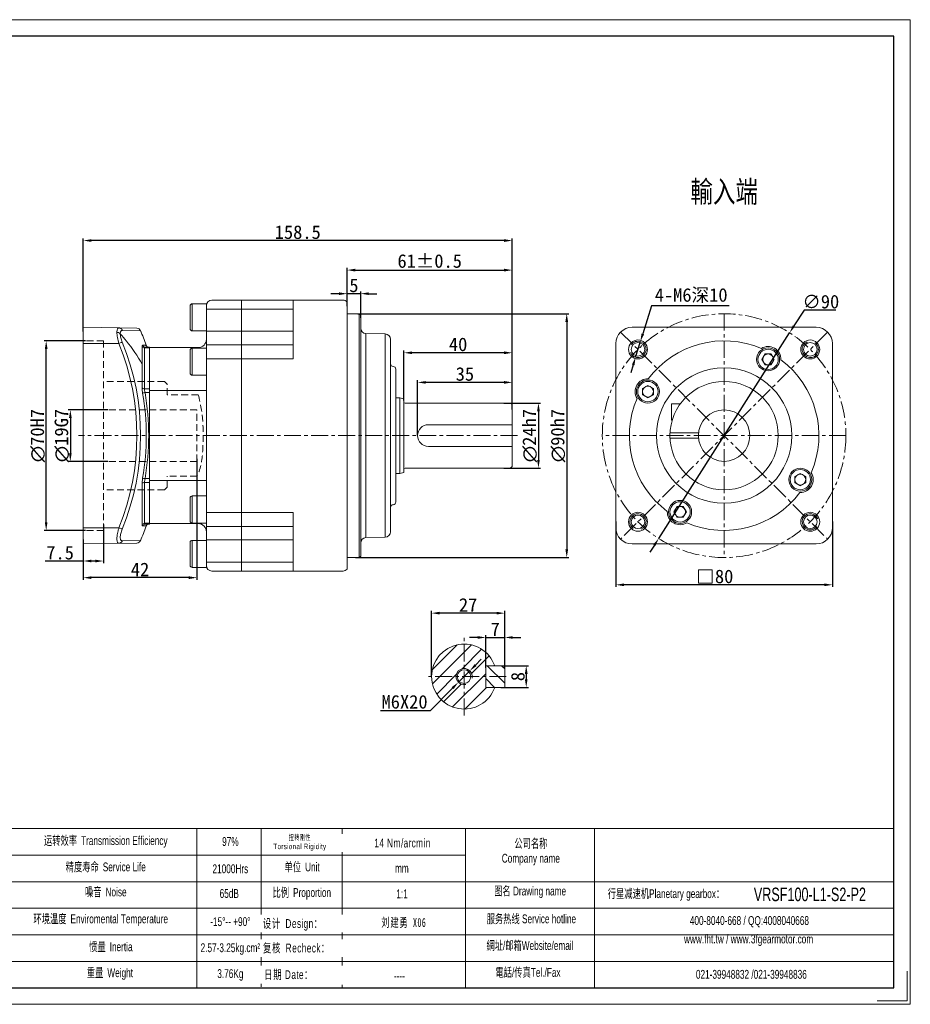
# Model space of a CAD drawing. Header units: millimetres. Extents: x 127 to 641, y 219 to 582.
# Tile 2 of 2: x 312 to 641, y 219 to 582. Entities that reach past the tile are written whole.
import ezdxf

# ---------------------------------------------------------------- set-up
doc = ezdxf.new("R2010")
doc.units = ezdxf.units.MM
doc.header["$PDSIZE"] = -5
doc.linetypes.add('CENTER', pattern=[2, 1.25, -0.25, 0.25, -0.25])
doc.linetypes.add('DASHED', pattern=[0.75, 0.5, -0.25])
doc.layers.get('0').update_dxf_attribs({"lineweight": 0})
doc.layers.get('Defpoints').update_dxf_attribs({"lineweight": 18})
for name, color, linetype, lineweight in [('1', 1, 'Continuous', 13), ('2', 2, 'DASHED', 13), ('3', 3, 'CENTER', 13), ('5', 7, 'Continuous', 13), ('CAXA4', 3, 'Continuous', 25), ('SLD-0', 7, 'Continuous', 18), ('图框_外框线', 7, 'Continuous', 18)]:
    doc.layers.add(name, color=color, linetype=linetype, lineweight=lineweight)
doc.styles.add('机械', font='txt', dxfattribs={"width": 0.667})
doc.styles.add('标准', font='arial.ttf', dxfattribs={"width": 0.667})
doc.dimstyles.get("Standard").update_dxf_attribs({"dimtxt": 5, "dimasz": 3, "dimexe": 0.8, "dimexo": 0, "dimtad": 1, "dimtoh": 1, "dimdec": 3, "dimdsep": 46, "dimtxsty": 'Standard', "dimcen": 0.09, "dimclrd": 1, "dimclre": 1, "dimclrt": 3, "dimadec": 3, "dimazin": 2, "dimtfac": 1, "dimtdec": 4, "dimtmove": 0, "dimatfit": 3, "dimfxl": 1, "dimtolj": 1, "dimtzin": 0, "dimarcsym": 0})

# ---------------------------------------------------------------- blocks, each defined once
blk = doc.blocks.new('*D1')
at = {"layer": '5', "color": 1, "lineweight": -2, "ltscale": 5}
for p, q in [((344.44, 438.18), (329.82, 438.18)), ((330.62, 435.18), (330.62, 422.18)), ((344.44, 419.18), (329.82, 419.18))]:
    blk.add_line(p, q, dxfattribs=at)
at = {"layer": '5', "color": 1}
for points in [[(331.12, 435.18), (330.12, 435.18), (330.62, 438.18)], [(330.12, 422.18), (331.12, 422.18), (330.62, 419.18)]]:
    blk.add_solid(points, dxfattribs=at)
at = {"layer": 'Defpoints', "color": 0}
for p in [(344.44, 438.18), (330.62, 419.18), (344.44, 419.18)]:
    blk.add_point(p, dxfattribs=at)
at = {"layer": '5', "color": 3, "insert": (327.48, 428.68), "char_height": 5, "attachment_point": 5, "rotation": 90}
blk.add_mtext('\\A1;{\\fISOCPEUR|b0|i0|c0|p34;∅\\fFangSong|b0|i0|c134|p49;19G7}', dxfattribs=at)
blk = doc.blocks.new('*D2')
at = {"layer": '5', "color": 1, "lineweight": -2, "ltscale": 5}
for p, q in [((336.18, 463.68), (320.89, 463.68)), ((321.69, 396.68), (321.69, 460.68)), ((336.18, 393.68), (320.89, 393.68))]:
    blk.add_line(p, q, dxfattribs=at)
at = {"layer": '5', "color": 1}
for points in [[(322.19, 460.68), (321.19, 460.68), (321.69, 463.68)], [(321.19, 396.68), (322.19, 396.68), (321.69, 393.68)]]:
    blk.add_solid(points, dxfattribs=at)
at = {"layer": 'Defpoints', "color": 0}
for p in [(321.69, 463.68), (336.18, 463.68), (336.18, 393.68)]:
    blk.add_point(p, dxfattribs=at)
at = {"layer": '5', "color": 3, "insert": (318.56, 428.68), "char_height": 5, "attachment_point": 5, "rotation": 90}
blk.add_mtext('\\A1;{\\fISOCPEUR|b0|i0|c0|p34;∅\\fFangSong|b0|i0|c134|p49;70H7}', dxfattribs=at)
blk = doc.blocks.new('*D3')
at = {"layer": '5', "color": 1, "lineweight": -2, "ltscale": 5}
for p, q in [((342.87, 395.91), (342.87, 381.59)), ((335.37, 390.36), (335.37, 381.59)), ((335.37, 382.39), (321.29, 382.39)), ((339.87, 382.39), (338.37, 382.39))]:
    blk.add_line(p, q, dxfattribs=at)
at = {"layer": '5', "color": 1}
for points in [[(338.37, 382.89), (338.37, 381.89), (335.37, 382.39)], [(339.87, 381.89), (339.87, 382.89), (342.87, 382.39)]]:
    blk.add_solid(points, dxfattribs=at)
at = {"layer": 'Defpoints', "color": 0}
for p in [(342.87, 395.91), (335.37, 390.36), (335.37, 382.39)]:
    blk.add_point(p, dxfattribs=at)
at = {"layer": '5', "color": 3, "insert": (326.83, 385.43), "char_height": 5, "attachment_point": 5}
blk.add_mtext('\\A1;7.5', dxfattribs=at)
blk = doc.blocks.new('*D4')
at = {"layer": '5', "color": 1, "lineweight": -2, "ltscale": 5}
for p, q in [((377.37, 420.13), (377.37, 375.44)), ((335.37, 384.88), (335.37, 375.44)), ((374.37, 376.24), (338.37, 376.24))]:
    blk.add_line(p, q, dxfattribs=at)
at = {"layer": '5', "color": 1}
for points in [[(338.37, 376.74), (338.37, 375.74), (335.37, 376.24)], [(374.37, 375.74), (374.37, 376.74), (377.37, 376.24)]]:
    blk.add_solid(points, dxfattribs=at)
at = {"layer": 'Defpoints', "color": 0}
for p in [(377.37, 420.13), (335.37, 384.88), (335.37, 376.24)]:
    blk.add_point(p, dxfattribs=at)
at = {"layer": '5', "color": 3, "insert": (356.37, 379.28), "char_height": 5, "attachment_point": 5}
blk.add_mtext('\\A1;42', dxfattribs=at)
blk = doc.blocks.new('*D5')
at = {"layer": '5', "color": 1, "lineweight": -2, "ltscale": 5}
for p, q in [((458.87, 428.68), (458.87, 449.13)), ((490.87, 448.33), (461.87, 448.33)), ((493.87, 438.38), (493.87, 449.13))]:
    blk.add_line(p, q, dxfattribs=at)
at = {"layer": '5', "color": 1}
for points in [[(461.87, 448.83), (461.87, 447.83), (458.87, 448.33)], [(490.87, 447.83), (490.87, 448.83), (493.87, 448.33)]]:
    blk.add_solid(points, dxfattribs=at)
at = {"layer": 'Defpoints', "color": 0}
for p in [(458.87, 448.33), (493.87, 438.38), (458.87, 428.68)]:
    blk.add_point(p, dxfattribs=at)
at = {"layer": '5', "color": 3, "insert": (476.37, 451.4), "char_height": 5, "attachment_point": 5}
blk.add_mtext('\\A1;35', dxfattribs=at)
blk = doc.blocks.new('*D6')
at = {"layer": '5', "color": 1, "lineweight": -2, "ltscale": 5}
for p, q in [((453.87, 441.7), (453.87, 460.06)), ((490.87, 459.26), (456.87, 459.26)), ((493.87, 445.9), (493.87, 460.06))]:
    blk.add_line(p, q, dxfattribs=at)
at = {"layer": '5', "color": 1}
for points in [[(456.87, 459.76), (456.87, 458.76), (453.87, 459.26)], [(490.87, 458.76), (490.87, 459.76), (493.87, 459.26)]]:
    blk.add_solid(points, dxfattribs=at)
at = {"layer": 'Defpoints', "color": 0}
for p in [(453.87, 459.26), (493.87, 445.9), (453.87, 441.7)]:
    blk.add_point(p, dxfattribs=at)
at = {"layer": '5', "color": 3, "insert": (473.87, 462.33), "char_height": 5, "attachment_point": 5}
blk.add_mtext('\\A1;40', dxfattribs=at)
blk = doc.blocks.new('*D7')
at = {"layer": '5', "color": 1, "lineweight": -2, "ltscale": 5}
for p, q in [((429.87, 481.08), (426.87, 481.08)), ((432.87, 476.41), (432.87, 481.88)), ((437.87, 481.08), (432.87, 481.08)), ((437.87, 472.16), (437.87, 481.88)), ((440.87, 481.08), (443.87, 481.08))]:
    blk.add_line(p, q, dxfattribs=at)
at = {"layer": '5', "color": 1}
for points in [[(429.87, 480.58), (429.87, 481.58), (432.87, 481.08)], [(440.87, 481.58), (440.87, 480.58), (437.87, 481.08)]]:
    blk.add_solid(points, dxfattribs=at)
at = {"layer": 'Defpoints', "color": 0}
for p in [(432.87, 481.08), (432.87, 476.41), (437.87, 472.16)]:
    blk.add_point(p, dxfattribs=at)
at = {"layer": '5', "color": 3, "insert": (435.37, 484.12), "char_height": 5, "attachment_point": 5}
blk.add_mtext('\\A1;5', dxfattribs=at)
blk = doc.blocks.new('*D8')
at = {"layer": '5', "color": 1, "lineweight": -2, "ltscale": 5}
for p, q in [((432.87, 480.31), (432.87, 490.58)), ((435.87, 489.78), (490.87, 489.78)), ((493.87, 455.98), (493.87, 490.58))]:
    blk.add_line(p, q, dxfattribs=at)
at = {"layer": '5', "color": 1}
for points in [[(435.87, 490.28), (435.87, 489.28), (432.87, 489.78)], [(490.87, 489.28), (490.87, 490.28), (493.87, 489.78)]]:
    blk.add_solid(points, dxfattribs=at)
at = {"layer": 'Defpoints', "color": 0}
for p in [(493.87, 489.78), (432.87, 480.31), (493.87, 455.98)]:
    blk.add_point(p, dxfattribs=at)
at = {"layer": '5', "color": 3, "insert": (463.37, 493.1), "char_height": 5, "attachment_point": 5}
blk.add_mtext('\\A1;{61%%P0.5}', dxfattribs=at)
blk = doc.blocks.new('*D9')
at = {"layer": '5', "color": 1, "lineweight": -2, "ltscale": 5}
for p, q in [((335.37, 467.11), (335.37, 501.49)), ((490.87, 500.69), (338.37, 500.69)), ((493.87, 485.89), (493.87, 501.49))]:
    blk.add_line(p, q, dxfattribs=at)
at = {"layer": '5', "color": 1}
for points in [[(338.37, 501.19), (338.37, 500.19), (335.37, 500.69)], [(490.87, 500.19), (490.87, 501.19), (493.87, 500.69)]]:
    blk.add_solid(points, dxfattribs=at)
at = {"layer": 'Defpoints', "color": 0}
for p in [(335.37, 500.69), (493.87, 485.89), (335.37, 467.11)]:
    blk.add_point(p, dxfattribs=at)
at = {"layer": '5', "color": 3, "insert": (414.62, 503.76), "char_height": 5, "attachment_point": 5}
blk.add_mtext('\\A1;158.5', dxfattribs=at)
blk = doc.blocks.new('*D13')
at = {"layer": '5', "color": 1, "lineweight": -2, "ltscale": 5}
for p, q in [((532.13, 396.99), (532.13, 372.8)), ((612.13, 396.99), (612.13, 372.8)), ((609.13, 373.6), (535.13, 373.6))]:
    blk.add_line(p, q, dxfattribs=at)
at = {"layer": '5', "color": 1}
for points in [[(535.13, 374.1), (535.13, 373.1), (532.13, 373.6)], [(609.13, 373.1), (609.13, 374.1), (612.13, 373.6)]]:
    blk.add_solid(points, dxfattribs=at)
at = {"layer": 'Defpoints', "color": 0}
for p in [(532.13, 396.99), (612.13, 396.99), (532.13, 373.6)]:
    blk.add_point(p, dxfattribs=at)
at = {"layer": '5', "color": 3, "insert": (572.13, 376.67), "char_height": 5, "attachment_point": 5}
blk.add_mtext('\\A1;80', dxfattribs=at)
blk = doc.blocks.new('*D14')
at = {"layer": '5', "color": 1, "lineweight": -2, "ltscale": 5}
for p, q in [((490.81, 440.68), (504.34, 440.68)), ((503.54, 437.68), (503.54, 419.68)), ((490.81, 416.68), (504.34, 416.68))]:
    blk.add_line(p, q, dxfattribs=at)
at = {"layer": '5', "color": 1}
for points in [[(504.04, 437.68), (503.04, 437.68), (503.54, 440.68)], [(503.04, 419.68), (504.04, 419.68), (503.54, 416.68)]]:
    blk.add_solid(points, dxfattribs=at)
at = {"layer": 'Defpoints', "color": 0}
for p in [(490.81, 440.68), (490.81, 416.68), (503.54, 416.68)]:
    blk.add_point(p, dxfattribs=at)
at = {"layer": '5', "color": 3, "insert": (500.33, 428.68), "char_height": 5, "attachment_point": 5, "rotation": 90}
blk.add_mtext('\\A1;{\\fISOCPEUR|b0|i0|c0|p34;∅\\fFangSong|b0|i0|c134|p49;24h7}', dxfattribs=at)
blk = doc.blocks.new('*D15')
at = {"layer": '5', "color": 1, "lineweight": -2, "ltscale": 5}
for p, q in [((436.79, 473.68), (514.79, 473.68)), ((513.99, 470.68), (513.99, 386.68)), ((435.92, 383.68), (514.79, 383.68))]:
    blk.add_line(p, q, dxfattribs=at)
at = {"layer": '5', "color": 1}
for points in [[(514.49, 470.68), (513.49, 470.68), (513.99, 473.68)], [(513.49, 386.68), (514.49, 386.68), (513.99, 383.68)]]:
    blk.add_solid(points, dxfattribs=at)
at = {"layer": 'Defpoints', "color": 0}
for p in [(436.79, 473.68), (435.92, 383.68), (513.99, 383.68)]:
    blk.add_point(p, dxfattribs=at)
at = {"layer": '5', "color": 3, "insert": (510.78, 428.68), "char_height": 5, "attachment_point": 5, "rotation": 90}
blk.add_mtext('\\A1;{\\fISOCPEUR|b0|i0|c0|p34;∅\\fFangSong|b0|i0|c134|p49;90h7}', dxfattribs=at)
blk = doc.blocks.new('*D16')
at = {"layer": '5', "color": 1, "lineweight": -2, "ltscale": 5}
for p, q in [((601.65, 475.03), (597.92, 469.17)), ((613.42, 475.03), (601.65, 475.03)), ((547.96, 390.73), (596.31, 466.64)), ((546.35, 388.19), (544.73, 385.66))]:
    blk.add_line(p, q, dxfattribs=at)
at = {"layer": '5', "color": 1}
for points in [[(597.5, 469.43), (598.34, 468.9), (596.31, 466.64)], [(546.77, 387.93), (545.92, 388.46), (547.96, 390.73)]]:
    blk.add_solid(points, dxfattribs=at)
at = {"layer": 'Defpoints', "color": 0}
for p in [(596.31, 466.64), (547.96, 390.73)]:
    blk.add_point(p, dxfattribs=at)
at = {"layer": '5', "color": 3, "insert": (607.85, 478.1), "char_height": 5, "attachment_point": 5}
blk.add_mtext('\\A1;∅90', dxfattribs=at)
blk = doc.blocks.new('*D17')
at = {"layer": '5', "color": 1, "lineweight": -2, "ltscale": 5}
for p, q in [((545.33, 476.64), (542.09, 466.23)), ((573.94, 476.64), (545.33, 476.64)), ((539.42, 457.64), (541.2, 463.37)), ((538.53, 454.77), (537.64, 451.91))]:
    blk.add_line(p, q, dxfattribs=at)
at = {"layer": '5', "color": 1}
for points in [[(541.61, 466.38), (542.57, 466.08), (541.2, 463.37)], [(539.01, 454.62), (538.05, 454.92), (539.42, 457.64)]]:
    blk.add_solid(points, dxfattribs=at)
at = {"layer": 'Defpoints', "color": 0}
for p in [(541.2, 463.37), (539.42, 457.64)]:
    blk.add_point(p, dxfattribs=at)
at = {"layer": '5', "color": 3, "insert": (559.95, 480.35), "char_height": 5, "attachment_point": 5}
blk.add_mtext('\\A1;{4-M6深10}', dxfattribs=at)
blk = doc.blocks.new('*D18')
at = {"layer": '5', "color": 1, "lineweight": -2, "ltscale": 5}
for p, q in [((481.07, 354.16), (478.07, 354.16)), ((484.07, 342.97), (484.07, 354.96)), ((484.07, 354.16), (491.07, 354.16)), ((491.07, 342.97), (491.07, 354.96)), ((494.07, 354.16), (497.07, 354.16))]:
    blk.add_line(p, q, dxfattribs=at)
at = {"layer": '5', "color": 1}
for points in [[(481.07, 353.66), (481.07, 354.66), (484.07, 354.16)], [(494.07, 354.66), (494.07, 353.66), (491.07, 354.16)]]:
    blk.add_solid(points, dxfattribs=at)
at = {"layer": 'Defpoints', "color": 0}
for p in [(491.07, 354.16), (484.07, 342.97), (491.07, 342.97)]:
    blk.add_point(p, dxfattribs=at)
at = {"layer": '5', "color": 3, "insert": (487.57, 357.2), "char_height": 5, "attachment_point": 5}
blk.add_mtext('\\A1;{7}', dxfattribs=at)
blk = doc.blocks.new('*D19')
at = {"layer": '5', "color": 1, "lineweight": -2, "ltscale": 5}
for p, q in [((464.07, 339.73), (464.07, 363.94)), ((491.07, 352.08), (491.07, 363.94)), ((488.07, 363.14), (467.07, 363.14))]:
    blk.add_line(p, q, dxfattribs=at)
at = {"layer": '5', "color": 1}
for points in [[(467.07, 363.64), (467.07, 362.64), (464.07, 363.14)], [(488.07, 362.64), (488.07, 363.64), (491.07, 363.14)]]:
    blk.add_solid(points, dxfattribs=at)
at = {"layer": 'Defpoints', "color": 0}
for p in [(464.07, 363.14), (491.07, 352.08), (464.07, 339.73)]:
    blk.add_point(p, dxfattribs=at)
at = {"layer": '5', "color": 3, "insert": (477.57, 366.18), "char_height": 5, "attachment_point": 5}
blk.add_mtext('\\A1;27', dxfattribs=at)
blk = doc.blocks.new('*D20')
at = {"layer": '5', "color": 1, "lineweight": -2, "ltscale": 5}
for p, q in [((489.98, 343.73), (499.82, 343.73)), ((499.02, 340.73), (499.02, 338.73)), ((489.59, 335.73), (499.82, 335.73))]:
    blk.add_line(p, q, dxfattribs=at)
at = {"layer": '5', "color": 1}
for points in [[(499.52, 340.73), (498.52, 340.73), (499.02, 343.73)], [(498.52, 338.73), (499.52, 338.73), (499.02, 335.73)]]:
    blk.add_solid(points, dxfattribs=at)
at = {"layer": 'Defpoints', "color": 0}
for p in [(489.98, 343.73), (489.59, 335.73), (499.02, 335.73)]:
    blk.add_point(p, dxfattribs=at)
at = {"layer": '5', "color": 3, "insert": (495.95, 339.73), "char_height": 5, "attachment_point": 5, "rotation": 90}
blk.add_mtext('\\A1;8', dxfattribs=at)
blk = doc.blocks.new('*D21')
at = {"layer": '5', "color": 1, "lineweight": -2, "ltscale": 5}
for p, q in [((480.3, 343.98), (482.42, 346.1)), ((478.19, 341.85), (473.95, 337.6)), ((463.63, 327.24), (471.83, 335.48)), ((445.15, 327.24), (463.63, 327.24))]:
    blk.add_line(p, q, dxfattribs=at)
at = {"layer": '5', "color": 1}
for points in [[(479.95, 344.33), (480.66, 343.62), (478.19, 341.85)], [(472.19, 335.12), (471.48, 335.83), (473.95, 337.6)]]:
    blk.add_solid(points, dxfattribs=at)
at = {"layer": 'Defpoints', "color": 0}
for p in [(478.19, 341.85), (473.95, 337.6)]:
    blk.add_point(p, dxfattribs=at)
at = {"layer": '5', "color": 3, "insert": (454.08, 330.37), "char_height": 5, "attachment_point": 5}
blk.add_mtext('\\A1;{\\fFangSong|b0|i0|c134|p34;M6X20}', dxfattribs=at)

msp = doc.modelspace()

# ---------------------------------------------------------------- hatches: boundary and pattern name
at = {"layer": '5', "ltscale": 5}
h = msp.add_hatch(dxfattribs=at)
h.set_pattern_fill('ANSI31', color=256, scale=30, style=0)
h.set_pattern_definition([(45, (-24916.9787, -35953.266), (-2.65165043, 2.65165043), [])])
h.paths.add_polyline_path([(464.0686, 339.7269, -0.41421356), (476.0686, 351.7269), (476.0686, 342.7269, 0.41421356), (473.0686, 339.7269)])
h.paths.add_polyline_path([(464.0686, 339.7269), (473.0686, 339.7269, 0.41421356), (476.0686, 336.7269), (476.0686, 327.7269, -0.41421356)])
h.paths.add_polyline_path([(476.0686, 327.7269), (476.0686, 336.7269), (476.0686, 337.2269, 0.41421356), (478.5686, 339.7269), (479.0686, 339.7269), (484.0686, 339.7269), (484.0686, 335.7269), (487.3823, 335.7269, -0.31783725)])
h.paths.add_polyline_path([(476.0686, 351.7269, -0.31783725), (487.3823, 343.7269), (484.0686, 343.7269), (484.0686, 339.7269), (479.0686, 339.7269, 0.41421356), (476.0686, 342.7269)])
h = msp.add_hatch(dxfattribs=at)
h.set_pattern_fill('ANSI31', color=256, scale=30, angle=90, style=0)
h.set_pattern_definition([(135, (-24916.9787, -35953.266), (-2.65165043, -2.65165043), [])])
h.paths.add_polyline_path([(484.0686, 343.7269), (487.3823, 343.7269), (491.0686, 343.7269), (491.0686, 339.7269), (484.0686, 339.7269)])
h.paths.add_polyline_path([(484.0686, 339.7269), (491.0686, 339.7269), (491.0686, 335.7269), (487.3823, 335.7269), (484.0686, 335.7269)])

# ---------------------------------------------------------------- linework, layer by layer
at = {"ltscale": 5}
for p, q in [((374.8701, 476.6051), (374.8701, 468.1051)), ((375.6201, 477.3551), (380.8701, 477.3551)), ((375.6201, 477.3551), (375.6201, 467.3551)), ((380.8701, 477.3551), (380.8701, 380.0061)), ((431.3701, 478.6806), (382.8701, 478.6806)), ((393.8701, 478.6806), (393.8701, 378.6806)), ((412.8701, 478.6806), (412.8701, 457.0752)), ((432.8701, 478.0035), (432.8701, 379.3577)), ((393.8701, 475.4139), (380.8701, 475.4139)), ((393.8701, 475.4139), (412.8701, 475.4139)), ((437.3701, 473.6806), (432.8701, 473.6806)), ((437.8701, 473.1806), (437.3701, 473.6806)), ((437.3701, 473.6806), (437.3701, 383.6806)), ((437.8701, 473.1806), (437.8701, 384.1806)), ((335.3701, 388.6876), (335.3701, 468.6702)), ((355.2079, 468.3239), (335.3701, 468.6702)), ((349.8038, 467.5233), (356.5648, 467.4052)), ((375.6201, 467.3551), (380.8701, 467.3551)), ((393.8701, 467.1806), (380.8701, 467.1806)), ((412.8701, 467.1806), (393.8701, 467.1806)), ((446.905, 466.2149), (439.8352, 466.3383)), ((439.8352, 466.3383), (439.8352, 391.0229)), ((446.9337, 466.2142), (446.9337, 391.147)), ((606.1314, 468.6806), (538.1314, 468.6806)), ((348.5483, 462.6789), (335.3701, 462.6789)), ((393.8701, 462.1806), (380.8701, 462.1806)), ((412.8701, 462.1806), (393.8701, 462.1806)), ((448.8701, 464.2152), (448.8701, 393.146)), ((532.1314, 462.6806), (532.1314, 394.6806)), ((612.1314, 462.6806), (612.1314, 394.6806)), ((357.1483, 461.5836), (357.1483, 446.2604)), ((358.0411, 461.0314), (358.0411, 445.9657)), ((358.0411, 461.0314), (359.8701, 460.9669)), ((358.213, 461.3792), (359.8701, 461.3214)), ((359.8701, 461.3214), (359.8701, 396.0399)), ((377.8701, 461.1806), (359.8701, 461.1806)), ((359.8701, 396.1806), (359.8701, 461.1806)), ((374.8701, 460.2215), (374.8701, 451.7215)), ((375.6201, 460.9715), (380.8701, 460.9715)), ((375.6201, 460.9715), (375.6201, 450.9715)), ((393.8701, 457.0752), (380.8701, 457.0752)), ((393.8701, 457.0752), (412.8701, 457.0752)), ((586.0914, 456.8265), (587.2461, 454.8265)), ((587.2461, 454.8265), (589.5167, 454.8265)), ((589.5167, 454.8265), (590.6714, 456.8265)), ((375.6201, 450.9715), (380.8701, 450.9715)), ((450.8701, 453.1806), (450.8701, 404.1806)), ((545.9856, 446.0659), (543.9856, 447.2206)), ((358.0411, 445.9657), (359.8701, 445.951)), ((358.213, 444.5513), (359.8701, 444.5368)), ((359.8701, 445.2939), (380.8701, 445.2939)), ((543.9856, 442.6406), (545.9856, 443.7953)), ((545.9856, 443.7953), (545.9856, 446.0659)), ((452.3701, 442.6806), (450.8701, 442.6806)), ((452.3701, 442.6806), (452.3701, 414.6806)), ((453.8701, 442.2787), (452.3701, 442.6806)), ((453.8701, 442.2787), (453.8701, 415.0825)), ((492.8701, 440.6806), (454.2701, 440.6806)), ((552.6314, 440.4306), (552.6314, 434.4306)), ((555.947, 440.4306), (552.6314, 440.4306)), ((493.8701, 439.6806), (493.8701, 417.6806)), ((493.8701, 432.6806), (462.8701, 432.6806)), ((552.9758, 434.4306), (552.6314, 434.4306)), ((562.6842, 429.6806), (552.1565, 429.6806)), ((562.6842, 427.6806), (552.1565, 427.6806)), ((493.8701, 424.6806), (462.8701, 424.6806)), ((452.3701, 414.6806), (450.8701, 414.6806)), ((453.8701, 415.0825), (452.3701, 414.6806)), ((492.8701, 416.6806), (454.2701, 416.6806)), ((600.2773, 414.7206), (598.2773, 413.5659)), ((357.1482, 411.0982), (357.1482, 395.7773)), ((358.0411, 411.3921), (359.8701, 411.4068)), ((358.0411, 411.3921), (358.0411, 396.3301)), ((358.213, 412.8065), (359.8701, 412.821)), ((359.8701, 412.0674), (380.8701, 412.0674)), ((598.2773, 413.5659), (598.2773, 411.2953)), ((598.2773, 411.2953), (600.2773, 410.1406)), ((374.8701, 397.1398), (374.8701, 405.6398)), ((375.6201, 406.3898), (380.8701, 406.3898)), ((375.6201, 396.3898), (375.6201, 406.3898)), ((393.8701, 400.2861), (380.8701, 400.2861)), ((393.8701, 400.2861), (412.8701, 400.2861)), ((412.8701, 400.2861), (412.8701, 378.6806)), ((554.7461, 402.5348), (553.5914, 400.5348)), ((557.0167, 402.5348), (554.7461, 402.5348)), ((558.1714, 400.5348), (557.0167, 402.5348)), ((358.0411, 396.3301), (359.8701, 396.3947)), ((375.6201, 396.3898), (380.8701, 396.3898)), ((335.3701, 394.6789), (348.5483, 394.6789)), ((358.2131, 395.982), (359.8701, 396.0399)), ((358.4121, 395.3545), (358.6561, 395.3635)), ((377.8701, 396.1806), (359.8701, 396.1806)), ((393.8701, 395.1806), (380.8701, 395.1806)), ((412.8701, 395.1806), (393.8701, 395.1806)), ((355.2079, 389.0339), (335.3701, 388.6876)), ((356.5278, 389.9522), (349.8036, 389.8307)), ((356.562, 389.9526), (356.5278, 389.9522)), ((374.8701, 380.7561), (374.8701, 389.2561)), ((375.6201, 390.0061), (380.8701, 390.0061)), ((375.6201, 380.0061), (375.6201, 390.0061)), ((393.8701, 390.1806), (380.8701, 390.1806)), ((412.8701, 390.1806), (393.8701, 390.1806)), ((446.905, 391.1463), (439.8352, 391.0229)), ((606.1314, 388.6806), (538.1314, 388.6806)), ((393.8701, 381.9473), (380.8701, 381.9473)), ((393.8701, 381.9473), (412.8701, 381.9473)), ((437.3701, 383.6806), (432.8701, 383.6806)), ((437.3701, 383.6806), (437.8701, 384.1806)), ((375.6201, 380.0061), (380.8701, 380.0061)), ((431.3701, 378.6806), (382.8701, 378.6806)), ((491.0686, 343.7269), (484.0686, 343.7269)), ((484.0686, 335.7269), (484.0686, 343.7269)), ((491.0686, 335.7269), (491.0686, 343.7269)), ((491.0686, 335.7269), (484.0686, 335.7269))]:
    msp.add_line(p, q, dxfattribs=at)
at = {"ltscale": 5, "extrusion": (0, 0, -1)}
for p, q in [((586.0914, 456.8265), (587.2461, 458.8265)), ((587.2461, 458.8265), (589.5167, 458.8265)), ((589.5167, 458.8265), (590.6714, 456.8265)), ((541.9856, 446.0659), (543.9856, 447.2206)), ((541.9856, 443.7953), (541.9856, 446.0659)), ((543.9856, 442.6406), (541.9856, 443.7953)), ((600.2773, 414.7206), (602.2773, 413.5659)), ((602.2773, 411.2953), (600.2773, 410.1406)), ((602.2773, 413.5659), (602.2773, 411.2953)), ((554.7461, 398.5348), (553.5914, 400.5348)), ((558.1714, 400.5348), (557.0167, 398.5348)), ((557.0167, 398.5348), (554.7461, 398.5348))]:
    msp.add_line(p, q, dxfattribs=at)
at = {"ltscale": 5}
for points in [[(359.5627, 461.3321), (359.2191, 461.4059), (358.9224, 461.5938), (358.7091, 461.8725), (358.6548, 461.9981)], [(358.656, 395.3631), (358.7104, 395.4888), (358.9236, 395.7675), (359.2203, 395.9554), (359.5639, 396.0292)]]:
    msp.add_lwpolyline(points, dxfattribs=at)
msp.add_lwpolyline([(567.6938, 374.1719), (567.6938, 379.1719), (562.6938, 379.1719), (562.6938, 374.1719)], close=True, dxfattribs=at)
for centre, radius in [((540.3116, 460.5004), 3.5), ((540.3116, 460.5004), 2.5), ((603.9513, 460.5004), 3.5), ((603.9513, 460.5004), 2.5), ((588.3814, 456.8265), 4.25), ((588.3814, 456.8265), 3.75), ((588.3814, 456.8265), 2), ((572.1314, 428.6806), 25), ((543.9856, 444.9306), 4.25), ((543.9856, 444.9306), 3.75), ((572.1314, 428.6806), 20), ((543.9856, 444.9306), 2), ((572.1314, 428.6806), 9.5), ((600.2773, 412.4306), 4.25), ((600.2773, 412.4306), 3.75), ((600.2773, 412.4306), 2), ((555.8814, 400.5348), 4.25), ((555.8814, 400.5348), 3.75), ((540.3116, 396.8608), 3.5), ((555.8814, 400.5348), 2), ((603.9513, 396.8608), 3.5), ((540.3116, 396.8608), 2.5), ((603.9513, 396.8608), 2.5), ((476.0686, 339.7269), 2.5)]:
    msp.add_circle(centre, radius, dxfattribs=at)
for centre, radius, start, end in [((375.6201, 476.6051), 0.75, 90, 180), ((382.8701, 476.6806), 2, 90, 180), ((431.3701, 476.6806), 2, 41.409622, 90), ((355.1817, 466.8241), 1.5, 22.789701, 88.994747), ((264.3229, 428.6426), 100.0555, 19.520119, 22.845757), ((375.6201, 468.1051), 0.75, 180, 270), ((439.8701, 468.338), 2, 180, 269), ((446.8701, 464.2152), 2, 360, 89), ((538.1314, 462.6806), 6, 90, 180), ((606.1314, 462.6806), 6, 0, 90), ((265.0867, 428.6789), 90.1212, 337.835338, 22.164662), ((265.0783, 428.6806), 91.4863, 337.834993, 22.165149), ((377.8701, 464.1806), 3, 270, 0), ((572.1314, 428.6806), 35, 66.865419, 143.134581), ((375.6201, 460.2215), 0.75, 90, 180), ((588.3814, 456.8265), 4.75, 358.260545, 121.739455), ((449.8701, 455.1806), 1, 180, 270), ((572.1314, 428.6806), 35, 336.865419, 53.134581), ((375.6201, 451.7215), 0.75, 180, 270), ((449.8701, 453.1806), 1, 0, 90), ((543.9856, 444.9306), 4.75, 88.260545, 211.739455), ((265.5959, 428.6791), 93.0589, 350.27783, 9.722098), ((265.5603, 428.6789), 94.0024, 350.278983, 9.721017), ((454.2701, 441.0806), 0.4, 180, 270), ((492.8701, 439.6806), 1, 0, 90), ((572.1314, 428.6806), 35, 156.865419, 233.134581), ((462.8701, 428.6806), 4, 90, 270), ((454.2701, 416.2806), 0.4, 90, 180), ((492.8701, 417.6806), 1, 270, 0), ((600.2773, 412.4306), 4.75, 268.260545, 31.739455), ((572.1314, 428.6806), 35, 246.865419, 323.134581), ((375.6201, 405.6398), 0.75, 90, 180), ((449.8701, 404.1806), 1, 270, 0), ((449.8701, 402.1806), 1, 90, 180), ((555.8814, 400.5348), 4.75, 178.260545, 301.739455), ((375.6201, 397.1398), 0.75, 180, 270), ((264.3229, 428.7152), 100.0555, 337.154243, 340.481935), ((377.8701, 393.1806), 3, 0, 90), ((446.8701, 393.146), 2, 271, 0), ((538.1314, 394.6806), 6, 180, 270), ((606.1314, 394.6806), 6, 270, 0), ((355.1817, 390.5337), 1.5, 271.005253, 337.210299), ((375.6201, 389.2561), 0.75, 90, 180), ((439.8701, 389.0232), 2, 91, 180), ((375.6201, 380.7561), 0.75, 180, 270), ((382.8701, 380.6806), 2, 180, 270), ((431.3701, 380.6806), 2, 270, 318.590378), ((476.0686, 339.7269), 12, 19.471221, 340.528779)]:
    msp.add_arc(centre, radius, start, end, dxfattribs=at)
for points, knots in [([(348.5484, 468.4401), (348.4949, 468.4411), (348.3858, 468.4256), (348.236, 468.3419), (348.1095, 468.202), (347.9591, 467.9223), (347.846, 467.4308), (347.8242, 467.0044), (347.8241, 466.7617)], [0, 0, 0, 0, 0.08027068, 0.16161028, 0.25260001, 0.35972052, 0.63548255, 1, 1, 1, 1]), ([(347.8241, 466.7617), (347.8241, 466.4648), (347.8648, 465.8282), (348.0671, 464.4563), (348.3322, 463.3965), (348.5484, 462.6789)], [0, 0, 0, 0, 0.21417844, 0.45925454, 1, 1, 1, 1]), ([(349.0684, 466.265), (348.9997, 466.3425), (348.65, 466.6388), (348.1745, 466.7573), (347.8241, 466.7616)], [0, 0, 0, 0, 0.22813129, 1, 1, 1, 1]), ([(349.8036, 467.5232), (349.7526, 467.6547), (349.6155, 467.9026), (349.3172, 468.1982), (348.9517, 468.3904), (348.6819, 468.4378), (348.5484, 468.4401)], [0, 0, 0, 0, 0.25740269, 0.5093659, 0.75623673, 1, 1, 1, 1]), ([(349.8038, 463.1964), (349.6952, 463.466), (349.4951, 464.0018), (349.2619, 464.8004), (349.1118, 465.553), (349.0671, 466.0387), (349.0684, 466.265)], [0, 0, 0, 0, 0.27489838, 0.54058146, 0.78594736, 1, 1, 1, 1]), ([(349.0684, 466.265), (349.0673, 466.4496), (349.0862, 466.7123), (349.174, 467.0287), (349.2793, 467.2589), (349.4783, 467.4775), (349.7003, 467.5226), (349.8038, 467.5233)], [0, 0, 0, 0, 0.34118493, 0.4818621, 0.60452262, 0.80864074, 1, 1, 1, 1]), ([(349.0684, 466.265), (349.8513, 465.383), (352.827, 461.8622), (355.4519, 458.0408), (357.1482, 455.0593)], [0, 0, 0, 0, 0.25584128, 1, 1, 1, 1]), ([(349.8037, 463.1967), (349.7352, 463.1676), (349.3176, 462.993), (348.8986, 462.8216), (348.5484, 462.6789)], [0, 0, 0, 0, 0.16444493, 1, 1, 1, 1]), ([(357.1483, 461.5836), (357.1483, 461.6512), (357.1528, 461.7691), (357.181, 461.9171), (357.2307, 462.0206), (357.2925, 462.0455), (357.3185, 462.0448)], [0, 0, 0, 0, 0.38170725, 0.66235906, 0.85349092, 1, 1, 1, 1]), ([(358.2129, 461.3792), (358.0193, 461.386), (357.6255, 461.5227), (357.3826, 461.8604), (357.3184, 462.0448)], [0, 0, 0, 0, 0.49805216, 1, 1, 1, 1]), ([(358.6549, 461.9978), (358.655, 461.9973), (358.652, 461.9984), (358.6493, 461.9976), (358.6421, 461.9984), (358.6285, 461.9985), (358.6042, 461.9996), (358.5677, 462.0009), (358.5205, 462.0027), (358.463, 462.0048), (358.3949, 462.0074), (358.2834, 462.0117), (358.118, 462.0177), (357.8886, 462.0246), (357.6174, 462.032), (357.4228, 462.0397), (357.3185, 462.0448)], [0, 0, 0, 0, 0.00097754, 0.00391397, 0.00880961, 0.01566472, 0.03525413, 0.06268113, 0.09794281, 0.14103626, 0.19195854, 0.25069818, 0.39148188, 0.56307838, 0.76561174, 1, 1, 1, 1]), ([(358.0411, 461.0314), (357.8537, 461.0372), (357.4856, 461.1392), (357.2213, 461.4234), (357.1482, 461.5837)], [0, 0, 0, 0, 0.51543611, 1, 1, 1, 1]), ([(358.0411, 461.0314), (358.0408, 461.0828), (358.0451, 461.1728), (358.0734, 461.2881), (358.1307, 461.3665), (358.1874, 461.3801), (358.213, 461.3792)], [0, 0, 0, 0, 0.35839528, 0.6251751, 0.82146883, 1, 1, 1, 1]), ([(357.1482, 446.2608), (357.1885, 446.2137), (357.3013, 446.1287), (357.5976, 446.004), (357.8591, 445.9687), (358.0411, 445.9658)], [0, 0, 0, 0, 0.19351966, 0.43166424, 1, 1, 1, 1]), ([(357.3185, 444.3939), (357.2911, 444.5539), (357.1972, 445.1719), (357.1483, 445.7976), (357.1483, 446.2604)], [0, 0, 0, 0, 0.25965126, 1, 1, 1, 1]), ([(358.213, 444.5513), (358.1167, 444.5348), (357.8185, 444.4831), (357.52, 444.4321), (357.3185, 444.3941)], [0, 0, 0, 0, 0.32247794, 1, 1, 1, 1]), ([(358.213, 444.5513), (358.1851, 444.6716), (358.0898, 445.1374), (358.04, 445.6137), (358.0411, 445.9657)], [0, 0, 0, 0, 0.25968948, 1, 1, 1, 1]), ([(357.1482, 411.0982), (357.1482, 411.246), (357.1647, 411.871), (357.238, 412.4938), (357.3184, 412.9641)], [0, 0, 0, 0, 0.23654049, 1, 1, 1, 1]), ([(358.0411, 411.3921), (357.8591, 411.3891), (357.5977, 411.3538), (357.3013, 411.2291), (357.1885, 411.1441), (357.1482, 411.097)], [0, 0, 0, 0, 0.56825722, 0.80644949, 1, 1, 1, 1]), ([(358.2129, 412.8065), (358.1167, 412.823), (357.8184, 412.8747), (357.52, 412.9257), (357.3184, 412.9637)], [0, 0, 0, 0, 0.32244669, 1, 1, 1, 1]), ([(358.0411, 411.3921), (358.0407, 411.5046), (358.0563, 411.9801), (358.1309, 412.4529), (358.213, 412.8065)], [0, 0, 0, 0, 0.23659755, 1, 1, 1, 1]), ([(357.1482, 395.7779), (357.2213, 395.9382), (357.4855, 396.2224), (357.8537, 396.3244), (358.0411, 396.3301)], [0, 0, 0, 0, 0.48447506, 1, 1, 1, 1]), ([(358.2131, 395.982), (358.1875, 395.9811), (358.1308, 395.9948), (358.0735, 396.0732), (358.0451, 396.1886), (358.0408, 396.2787), (358.0411, 396.3301)], [0, 0, 0, 0, 0.17853082, 0.37482754, 0.64160749, 1, 1, 1, 1]), ([(348.5484, 394.6789), (348.4383, 394.3134), (348.2402, 393.5899), (348.0113, 392.524), (347.8647, 391.5294), (347.8087, 390.6502), (347.8461, 389.9269), (347.9591, 389.4355), (348.1095, 389.1558), (348.236, 389.0159), (348.3858, 388.9322), (348.4949, 388.9167), (348.5484, 388.9177)], [0, 0, 0, 0, 0.18599644, 0.36537779, 0.53088593, 0.67554297, 0.7938202, 0.88328691, 0.91804297, 0.94756256, 0.9739537, 1, 1, 1, 1]), ([(349.8036, 394.1611), (349.7351, 394.1903), (349.3175, 394.3648), (348.8986, 394.5362), (348.5484, 394.6789)], [0, 0, 0, 0, 0.16446095, 1, 1, 1, 1]), ([(349.8036, 389.8307), (349.6999, 389.8323), (349.5378, 389.8651), (349.3644, 389.9975), (349.2567, 390.1417), (349.1724, 390.3261), (349.0862, 390.6441), (349.0526, 391.1351), (349.1104, 391.8052), (349.3172, 392.8447), (349.5899, 393.6345), (349.8036, 394.1652)], [0, 0, 0, 0, 0.06474481, 0.09786705, 0.13436229, 0.17597612, 0.22376242, 0.33935765, 0.48076104, 0.6428287, 1, 1, 1, 1]), ([(357.3186, 395.3162), (357.2926, 395.3154), (357.2307, 395.3402), (357.181, 395.4437), (357.1527, 395.5917), (357.1482, 395.7097), (357.1482, 395.7773)], [0, 0, 0, 0, 0.14654598, 0.33763728, 0.61830707, 1, 1, 1, 1]), ([(358.2131, 395.9821), (358.0194, 395.9753), (357.6256, 395.8386), (357.3828, 395.5008), (357.3186, 395.3164)], [0, 0, 0, 0, 0.49809334, 1, 1, 1, 1]), ([(357.3186, 395.3162), (357.4371, 395.3218), (357.8016, 395.3354), (358.1662, 395.3453), (358.4121, 395.3545)], [0, 0, 0, 0, 0.32549455, 1, 1, 1, 1]), ([(349.8037, 389.8347), (349.7527, 389.7032), (349.6156, 389.4553), (349.3172, 389.1596), (348.9518, 388.9674), (348.6819, 388.92), (348.5484, 388.9177)], [0, 0, 0, 0, 0.25740347, 0.50936694, 0.75623755, 1, 1, 1, 1])]:
    msp.add_open_spline(points, degree=3, knots=knots, dxfattribs=at)
at = {"layer": '1', "ltscale": 5}
for centre, start, end in [((540.3116, 460.5004), 202.643932, 144.701123), ((603.9513, 460.5004), 112.643932, 54.701123), ((540.3116, 396.8608), 292.643932, 234.701123), ((603.9513, 396.8608), 22.643932, 324.701123), ((476.0686, 339.7269), 348.007255, 283.589192)]:
    msp.add_arc(centre, 3, start, end, dxfattribs=at)
at = {"layer": '2', "ltscale": 5}
for p, q in [((342.8701, 463.6806), (335.3701, 463.6806)), ((342.8701, 393.6806), (342.8701, 463.6806)), ((365.3701, 448.6806), (342.8701, 448.6806)), ((366.3701, 447.6806), (365.3701, 448.6806)), ((366.3701, 443.6806), (366.3701, 447.6806)), ((377.8533, 443.6806), (366.3701, 443.6806)), ((377.3701, 438.1806), (342.8701, 438.1806)), ((377.3701, 419.1806), (377.3701, 438.1806)), ((377.3701, 419.1806), (342.8701, 419.1806)), ((366.3701, 409.6806), (366.3701, 413.6806)), ((377.386, 413.6806), (366.3701, 413.6806)), ((365.3701, 408.6806), (342.8701, 408.6806)), ((366.3701, 409.6806), (365.3701, 408.6806)), ((342.8701, 393.6806), (335.3701, 393.6806))]:
    msp.add_line(p, q, dxfattribs=at)
at = {"layer": '2', "ltscale": 5, "start_tangent": (0.28061991, -0.95981898), "end_tangent": (-0.4692941, -0.88304193)}
msp.add_spline([(377.8533, 443.6806), (379.5471, 433.5935), (379.5471, 423.7226), (377.386, 413.6806)], degree=3, dxfattribs=at)
at = {"layer": '3', "ltscale": 5}
for p, q in [((572.1314, 473.6806), (572.1314, 383.6806)), ((610.3741, 466.9233), (533.8888, 390.438)), ((533.8888, 466.9233), (610.3741, 390.438)), ((495.7978, 428.6806), (333.6586, 428.6806)), ((617.1314, 428.6806), (527.1314, 428.6806)), ((476.0686, 325.3323), (476.0686, 354.1216)), ((491.6647, 339.7269), (461.6739, 339.7269))]:
    msp.add_line(p, q, dxfattribs=at)
msp.add_circle((572.1314, 428.6806), 45, dxfattribs=at)
at = {"layer": 'SLD-0'}
msp.add_line((377.2897, 283.6013), (377.2897, 224.8553), dxfattribs=at)
at = {"layer": '图框_外框线'}
for p, q in [((172.2944, 283.6013), (634.7942, 283.6013)), ((401.0602, 283.6013), (401.0602, 225.1812)), ((431.0705, 283.6013), (431.0705, 224.8553)), ((476.5511, 283.6013), (476.5511, 224.8553)), ((524.3053, 283.6013), (524.3053, 224.8553)), ((216.6166, 273.7995), (476.5511, 273.7995)), ((172.2944, 263.9977), (634.7942, 263.9977)), ((216.6166, 254.1959), (634.7942, 254.1959)), ((216.6166, 244.3941), (634.7942, 244.3941)), ((216.6166, 234.5923), (634.7942, 234.5923))]:
    msp.add_line(p, q, dxfattribs=at)
at = {"layer": '图框_外框线', "color": 3}
msp.add_lwpolyline([(126.8881, 218.7359), (640.9136, 218.7359), (640.9136, 582.2254), (126.8881, 582.2254)], close=True, dxfattribs=at)
at = {"layer": '图框_外框线', "color": 3, "lineweight": 25}
msp.add_lwpolyline([(157.4848, 224.8553), (634.7942, 224.8553), (634.7942, 576.1061), (157.4848, 576.1061)], close=True, dxfattribs=at)
at = {"layer": '图框_外框线', "color": 3}
msp.add_lwpolyline([(639.6897, 230.9746), (639.6897, 219.9598), (628.6749, 219.9598)], dxfattribs=at)

# ---------------------------------------------------------------- texts
at = {"layer": 'CAXA4', "color": 3, "insert": (572.1571, 518.3084), "char_height": 8, "width": 53.048889, "attachment_point": 5, "style": '机械'}
msp.add_mtext('{\\W0.8;輸入端}', dxfattribs=at)
at = {"layer": 'SLD-0', "color": 1, "attachment_point": 2, "style": '标准'}
for s, insert, char_height, width in [('{\\fSimSun|b0|i0|c134|p2;运转效率 }Transmission Efficiency', (343.709, 280.8057), 3.267264, 55.522425), ('97%', (389.7286, 280.472), 3.26726, 41.784008), ('{\\f宋体|b0|i0|c134|p2;\\T1.1;扭转刚性\\P\\fArial|b0|i0|c0|p34;Torsional Rigidity}', (415.4085, 281.3468), 2, 53.3573), ('{\\fSimSun|b0|i0|c134|p2;公司名称}\\PCompany name', (500.7311, 279.7317), 3.267264, 41.784008), ('{\\fSimSun|b0|i0|c134|p2;精度寿命 }Service Life', (343.709, 271.0955), 3.267264, 55.522425), ('21000Hrs', (389.7286, 270.4019), 3.26726, 41.784008), ('{\\fSimSun|b0|i0|c134|p2;单位 }Unit', (416.2429, 271.0826), 3.267264, 41.784008), ('mm', (453.0803, 270.62), 3.26726, 41.784008), ('{\\fSimSun|b0|i0|c134|p2;噪音 }Noise', (343.709, 261.8533), 3.267264, 55.522425), ('{\\fSimSun|b0|i0|c134|p2;比例 }Proportion', (416.1232, 261.6295), 3.267264, 41.784008), ('{\\fSimSun|b0|i0|c134|p2;图名} Drawing name', (500.4631, 262.1909), 3.267264, 41.784008), ('\\pxt3.267264;{\\C256;VRSF100-L1-S2-P2}', (603.8182, 261.8218), 5, 41.784008), ('65dB', (389.3262, 261.2819), 3.26726, 41.784008), ('1:1', (453.1608, 261.144), 3.26726, 41.784008), ('  {\\fSimSun|b0|i0|c134|p2;行星减速机}Planetary gearbox{\\fSimSun|b0|i0|c134|p2;：}', (549.8072, 261.2216), 3.267264, 60.327222), ('{\\fSimSun|b0|i0|c134|p2;环境温度 }Enviromental Temperature', (341.8359, 251.9091), 3.267264, 55.522425), ('-15%%D-- +90%%D', (389.7286, 250.8915), 3.267264, 41.784008), ('{\\fSimSun|b0|i0|c134|p2;服务热线} Service hotline', (500.9264, 251.917), 3.267264, 41.784008), ('400-8040-668 / QQ:4008040668', (581.4657, 251.2927), 3.267264, 72.922657), ('www.fht.tw / www.3fgearmotor.com ', (581.1644, 244.4875), 3.267264, 55.079136), ('{\\fSimSun|b0|i0|c134|p2;惯量 }Inertia', (345.5822, 241.614), 3.267264, 55.522425), ('2.57-3.25kg.cm²', (389.7286, 241.2586), 3.267264, 41.784008), ('{\\fSimSun|b0|i0|c134|p2;網址}/{\\fSimSun|b0|i0|c134|p2;邮箱}Website/email', (500.4176, 242.0733), 3.267264, 41.784008), ('{\\fSimSun|b0|i0|c134|p2;電話}/{\\fSimSun|b0|i0|c134|p2;传真}Tel./Fax', (499.6856, 232.1528), 3.267264, 41.784008), ('{\\fSimSun|b0|i0|c134|p2;重量 }Weight', (345.231, 232.0208), 3.267264, 55.522425), ('3.76Kg', (389.7286, 231.7042), 3.26726, 41.784008), ('021-39948832 /021-39948836 ', (582.1943, 231.4384), 3.267264, 41.784008)]:
    msp.add_mtext(s, dxfattribs=dict(at, insert=insert, char_height=char_height, width=width))

# ---------------------------------------------------------------- dimensions: what is measured, and where the dimension line sits
at = {"layer": '5', "ltscale": 5}
for base, p1, p2, picture, middle in [((335.3701, 500.6935), (493.8701, 485.8889), (335.3701, 467.1116), '*D9', (414.6201, 503.7626)), ((432.8701, 481.0751), (437.8701, 472.1585), (432.8701, 476.4095), '*D7', (435.3701, 484.1163)), ((453.8701, 459.2638), (493.8701, 445.9007), (453.8701, 441.6982), '*D6', (473.8701, 462.3329)), ((458.8701, 448.3305), (493.8701, 438.3837), (458.8701, 428.6806), '*D5', (476.3701, 451.3996)), ((335.3701, 376.238), (377.3701, 420.1298), (335.3701, 384.8823), '*D4', (356.3701, 379.2792)), ((532.1314, 373.5971), (612.1314, 396.991), (532.1314, 396.991), '*D13', (572.1314, 376.6662)), ((335.3701, 382.3914), (342.8701, 395.9068), (335.3701, 390.364), '*D3', (326.8289, 385.4326))]:
    dim = msp.add_linear_dim(base=base, p1=p1, p2=p2, dimstyle='Standard', dxfattribs=at)
    dim.commit()
    dim.dimension.update_dxf_attribs({"geometry": picture, "text_midpoint": middle})
for base, p1, p2, text, override, picture, middle in [((493.8701, 489.7824), (432.8701, 480.3148), (493.8701, 455.9802), '{<>%%P0.5}', {"dimtxsty": 'Standard'}, '*D8', (463.3701, 493.1029)), ((491.0686, 354.1596), (484.0686, 342.9748), (491.0686, 342.9748), '{<>}', {"dimtxt": 5, "dimtxsty": 'Standard'}, '*D18', (487.5686, 357.2008))]:
    dim = msp.add_linear_dim(base=base, p1=p1, p2=p2, text=text, dimstyle='Standard', override=override, dxfattribs=at)
    dim.commit()
    dim.dimension.update_dxf_attribs({"geometry": picture, "text_midpoint": middle})
for p1, p2, text, override, picture, middle in [((539.4217, 457.6355), (541.2016, 463.3654), '{4-M6深10}', {"dimtxsty": 'Standard'}, '*D17', (559.945, 476.6415)), ((478.1858, 341.8523), (473.9513, 337.6016), '{\\fFangSong|b0|i0|c134|p34;M6X20}', {"dimtxt": 5, "dimtxsty": 'Standard'}, '*D21', (454.0796, 327.244))]:
    dim = msp.add_diameter_dim_2p(p1=p1, p2=p2, text=text, dimstyle='Standard', override=override, dxfattribs=at)
    dim.commit()
    dim.dimension.update_dxf_attribs({"geometry": picture, "text_midpoint": middle, "dimtype": 163})
dim = msp.add_diameter_dim_2p(p1=(547.9572, 390.7253), p2=(596.3057, 466.6359), dimstyle='Standard', dxfattribs=at)
dim.commit()
dim.dimension.update_dxf_attribs({"geometry": '*D16', "text_midpoint": (607.8486, 475.0284), "dimtype": 163})
for base, p1, p2, text, picture, middle in [((513.986, 383.6806), (436.7948, 473.6806), (435.9155, 383.6806), '{\\fISOCPEUR|b0|i0|c0|p34;∅\\fFangSong|b0|i0|c134|p49;<>h7}', '*D15', (510.7753, 428.6806)), ((321.6899, 463.6806), (336.1833, 393.6806), (336.1833, 463.6806), '{\\fISOCPEUR|b0|i0|c0|p34;∅\\fFangSong|b0|i0|c134|p49;<>H7}', '*D2', (318.5649, 428.6806)), ((503.5392, 416.6806), (490.8058, 440.6806), (490.8058, 416.6806), '{\\fISOCPEUR|b0|i0|c0|p34;∅\\fFangSong|b0|i0|c134|p49;<>h7}', '*D14', (500.3285, 428.6806))]:
    dim = msp.add_linear_dim(base=base, p1=p1, p2=p2, angle=90, text=text, dimstyle='Standard', override={"dimtxsty": 'Standard'}, dxfattribs=at)
    dim.commit()
    dim.dimension.update_dxf_attribs({"geometry": picture, "text_midpoint": middle})
dim = msp.add_linear_dim(base=(330.6207, 419.1806), p1=(344.4399, 438.1806), p2=(344.4399, 419.1806), angle=90, text='{\\fISOCPEUR|b0|i0|c0|p34;∅\\fFangSong|b0|i0|c134|p49;<>G7}', dimstyle='Standard', override={"dimtxsty": 'Standard'}, dxfattribs=at)
dim.commit()
dim.dimension.update_dxf_attribs({"geometry": '*D1', "text_midpoint": (330.6207, 428.6806), "dimtype": 160})
dim = msp.add_linear_dim(base=(464.0686, 363.1389), p1=(491.0686, 352.0838), p2=(464.0686, 339.7269), dimstyle='Standard', override={"dimtxt": 5}, dxfattribs=at)
dim.commit()
dim.dimension.update_dxf_attribs({"geometry": '*D19', "text_midpoint": (477.5686, 366.1801)})
dim = msp.add_linear_dim(base=(499.0197, 335.7269), p1=(489.9791, 343.7269), p2=(489.5882, 335.7269), angle=90, dimstyle='Standard', override={"dimtxt": 5}, dxfattribs=at)
dim.commit()
dim.dimension.update_dxf_attribs({"geometry": '*D20', "text_midpoint": (495.9506, 339.7269)})

# ---------------------------------------------------------------- next in the draw order: texts
at = {"layer": 'SLD-0', "color": 1, "width": 41.784008, "attachment_point": 2, "style": '标准', "bg_fill": 2}
for s, insert, char_height in [('{\\T1.1;14 Nm/arcmin}', (453.3411, 279.9203), 3.267264), ('{\\fSimSun|b0|i0|c134|p2;\\T1.1;设计 \\fArial|b0|i0|c0|p34;Design\\fSimSun|b0|i0|c134|p2;：}', (412.7846, 250.1934), 3.267264), ('{\\fSimSun|b0|i0|c134|p2;\\T1.1;复核 \\fArial|b0|i0|c0|p34;Recheck\\fSimSun|b0|i0|c134|p2;：}', (414.159, 241.15), 3.267264), ('{\\T1.1;日期 Date：}', (411.2555, 231.3152), 3.267264), ('----', (452.1693, 230.8815), 3.26726)]:
    msp.add_mtext(s, dxfattribs=dict(at, insert=insert, char_height=char_height))

# ---------------------------------------------------------------- next in the draw order: texts
at = {"layer": 'SLD-0', "color": 1, "insert": (453.7802, 250.5738), "char_height": 3.267264, "width": 41.784008, "attachment_point": 2, "style": '标准', "bg_fill": 2}
msp.add_mtext('{\\fSimSun|b0|i0|c134|p2;\\T1.1;刘建勇 X06}', dxfattribs=at)

doc.saveas('drawing.dxf')
